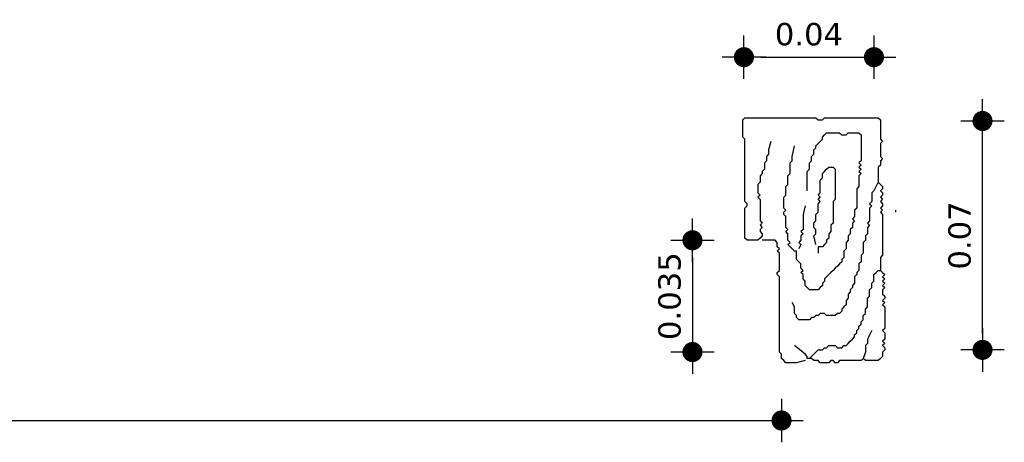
# Model space of a CAD drawing. Header units: metres. Extents: x 3221 to 4131, y 3282 to 4239.
# Tile 14 of 84: x 3264.1 to 3267.63, y 4222.06 to 4223.58. Entities that reach past the tile are written whole.
import ezdxf

# ---------------------------------------------------------------- set-up
doc = ezdxf.new("R2010")
doc.units = ezdxf.units.M
doc.layers.add('Cotas', color=7, linetype='Continuous')
doc.styles.add('verdana', font='verdana.ttf')
doc.dimstyles.new('ISO', dxfattribs={"dimtxt": 0.08, "dimasz": 0.06, "dimexe": 0.1, "dimexo": 0.1, "dimgap": 0.04, "dimtad": 1, "dimzin": 1, "dimdsep": 46, "dimtxsty": 'verdana', "dimblk1": 'PAB', "dimblk2": 'PAB', "dimsah": 1, "dimcen": 0, "dimse1": 1, "dimse2": 1, "dimclrd": 7, "dimclre": 8, "dimclrt": 7, "dimadec": 0, "dimazin": 0, "dimtfac": 1, "dimtix": 1, "dimtmove": 0, "dimatfit": 3, "dimldrblk": 'PAB', "dimfxl": 0.1, "dimtvp": 1, "dimtolj": 1, "dimtzin": 1, "dimarcsym": 0})

# ---------------------------------------------------------------- blocks, each defined once
blk = doc.blocks.new('PAB')
at = {"layer": 'Cotas'}
for p, q in [((0, 1.3), (0, -1.3)), ((-1.3, 0), (1.3, 0))]:
    blk.add_line(p, q, dxfattribs=at)
at = {"layer": 'Cotas', "const_width": 0.6}
blk.add_lwpolyline([(-0.3, 0, 1), (0.3, 0, 1)], format="xyb", close=True, dxfattribs=at)
blk = doc.blocks.new('*D1212')
at = {"color": 7, "lineweight": -2, "transparency": 16777216}
blk.add_line((3259.5428, 4222.1417), (3266.7689, 4222.1417), dxfattribs=at)
at = {"layer": 'Defpoints', "color": 0, "transparency": 16777216}
for p in [(3266.8289, 4222.3636), (3259.4828, 4222.3406), (3266.8289, 4222.1417)]:
    blk.add_point(p, dxfattribs=at)
at = {"color": 7, "lineweight": -2, "transparency": 16777216, "xscale": 0.06, "yscale": 0.06, "zscale": 0.06, "rotation": 180}
blk.add_blockref('PAB', (3259.4828, 4222.1417), dxfattribs=at)
at = {"color": 7, "lineweight": -2, "transparency": 16777216, "xscale": 0.06, "yscale": 0.06, "zscale": 0.06}
blk.add_blockref('PAB', (3266.8289, 4222.1417), dxfattribs=at)
at = {"color": 7, "transparency": 16777216, "insert": (3263.1558, 4222.2233), "char_height": 0.08, "attachment_point": 5, "style": 'verdana'}
blk.add_mtext('\\A1;0.60', dxfattribs=at)
blk = doc.blocks.new('*D1213')
at = {"color": 7, "lineweight": -2, "transparency": 16777216}
blk.add_line((3266.5101, 4222.7267), (3266.5101, 4222.4467), dxfattribs=at)
at = {"layer": 'Defpoints', "color": 0, "transparency": 16777216}
for p in [(3266.7097, 4222.7867), (3266.5101, 4222.3867), (3266.8212, 4222.3867)]:
    blk.add_point(p, dxfattribs=at)
at = {"color": 7, "lineweight": -2, "transparency": 16777216, "xscale": 0.06, "yscale": 0.06, "zscale": 0.06}
for p, rotation in [((3266.5101, 4222.7867), 90), ((3266.5101, 4222.3867), 270)]:
    blk.add_blockref('PAB', p, dxfattribs=dict(at, rotation=rotation))
at = {"color": 7, "transparency": 16777216, "insert": (3266.4285, 4222.5867), "char_height": 0.08, "attachment_point": 5, "rotation": 90, "style": 'verdana'}
blk.add_mtext('\\A1;0.035', dxfattribs=at)
blk = doc.blocks.new('*D1214')
at = {"color": 7, "lineweight": -2, "transparency": 16777216}
blk.add_line((3266.7543, 4223.4419), (3267.0997, 4223.4419), dxfattribs=at)
at = {"layer": 'Defpoints', "color": 0, "transparency": 16777216}
for p in [(3267.1597, 4223.4419), (3266.6943, 4223.2213), (3267.1597, 4223.2252)]:
    blk.add_point(p, dxfattribs=at)
at = {"color": 7, "lineweight": -2, "transparency": 16777216, "xscale": 0.06, "yscale": 0.06, "zscale": 0.06, "rotation": 180}
blk.add_blockref('PAB', (3266.6943, 4223.4419), dxfattribs=at)
at = {"color": 7, "lineweight": -2, "transparency": 16777216, "xscale": 0.06, "yscale": 0.06, "zscale": 0.06}
blk.add_blockref('PAB', (3267.1597, 4223.4419), dxfattribs=at)
at = {"color": 7, "transparency": 16777216, "insert": (3266.927, 4223.5236), "char_height": 0.08, "attachment_point": 5, "style": 'verdana'}
blk.add_mtext('\\A1;0.04', dxfattribs=at)
blk = doc.blocks.new('*D1215')
at = {"color": 7, "lineweight": -2, "transparency": 16777216}
blk.add_line((3267.5483, 4222.4544), (3267.5483, 4223.1536), dxfattribs=at)
at = {"layer": 'Defpoints', "color": 0, "transparency": 16777216}
for p in [(3267.1828, 4223.2136), (3267.5483, 4223.2136), (3267.1981, 4222.3944)]:
    blk.add_point(p, dxfattribs=at)
at = {"color": 7, "lineweight": -2, "transparency": 16777216, "xscale": 0.06, "yscale": 0.06, "zscale": 0.06}
for p, rotation in [((3267.5483, 4223.2136), 90), ((3267.5483, 4222.3944), 270)]:
    blk.add_blockref('PAB', p, dxfattribs=dict(at, rotation=rotation))
at = {"color": 7, "transparency": 16777216, "insert": (3267.4667, 4222.804), "char_height": 0.08, "attachment_point": 5, "rotation": 90, "style": 'verdana'}
blk.add_mtext('\\A1;0.07', dxfattribs=at)

msp = doc.modelspace()

# ---------------------------------------------------------------- linework, layer by layer
for points in [[(3266.7904, 4223.1406), (3266.7828, 4223.1098), (3266.7828, 4223.1021), (3266.7828, 4223.0944), (3266.7751, 4223.0867), (3266.7751, 4223.079), (3266.7751, 4223.0713), (3266.7674, 4223.0636), (3266.7674, 4223.0559), (3266.7674, 4223.0482), (3266.7674, 4223.0406), (3266.7597, 4223.0329), (3266.7597, 4223.0252), (3266.752, 4223.0175), (3266.752, 4223.0098), (3266.752, 4223.0021), (3266.752, 4222.9944), (3266.7443, 4222.9867), (3266.7443, 4222.979), (3266.7443, 4222.9713), (3266.7443, 4222.9636), (3266.7443, 4222.9559), (3266.752, 4222.9482), (3266.7443, 4222.9406), (3266.752, 4222.9329), (3266.752, 4222.9252), (3266.752, 4222.9175), (3266.752, 4222.9098), (3266.752, 4222.9021), (3266.752, 4222.8944), (3266.752, 4222.8867), (3266.752, 4222.879), (3266.752, 4222.8713), (3266.752, 4222.8636), (3266.752, 4222.8559), (3266.7597, 4222.8482), (3266.752, 4222.8406), (3266.7597, 4222.8329), (3266.752, 4222.8252), (3266.752, 4222.8175), (3266.7597, 4222.8098), (3266.7597, 4222.8021), (3266.752, 4222.7944), (3266.7443, 4222.7867), (3266.7366, 4222.7867), (3266.7289, 4222.7867), (3266.7212, 4222.7867), (3266.7135, 4222.7867), (3266.7058, 4222.7867), (3266.6981, 4222.7944), (3266.6981, 4222.8021), (3266.6981, 4222.8098), (3266.6981, 4222.8175), (3266.6981, 4222.8252), (3266.6981, 4222.8329), (3266.6981, 4222.8406), (3266.6981, 4222.8482), (3266.6981, 4222.8559), (3266.6981, 4222.8636), (3266.6981, 4222.8713), (3266.6981, 4222.879), (3266.6981, 4222.8867), (3266.6981, 4222.8944), (3266.6981, 4222.9021), (3266.7058, 4222.9098), (3266.7058, 4222.9175), (3266.6981, 4222.9252), (3266.6981, 4222.9329), (3266.6981, 4222.9406), (3266.6981, 4222.9482), (3266.6981, 4222.9559), (3266.6981, 4222.9636), (3266.6981, 4222.9713), (3266.6981, 4222.979), (3266.6981, 4222.9867), (3266.6981, 4222.9944), (3266.6981, 4223.0021), (3266.6981, 4223.0098), (3266.6981, 4223.0175), (3266.6981, 4223.0252), (3266.6981, 4223.0329), (3266.6981, 4223.0406), (3266.6981, 4223.0482), (3266.6981, 4223.0559), (3266.6981, 4223.0636), (3266.6981, 4223.0713), (3266.6981, 4223.079), (3266.6981, 4223.0867), (3266.6981, 4223.0944), (3266.6981, 4223.1021), (3266.6981, 4223.1098), (3266.6981, 4223.1175), (3266.6981, 4223.1252), (3266.6981, 4223.1329), (3266.6981, 4223.1406), (3266.6981, 4223.1482), (3266.6904, 4223.1559), (3266.6904, 4223.1636), (3266.6904, 4223.1713), (3266.6904, 4223.179), (3266.6904, 4223.1867), (3266.6904, 4223.1944), (3266.6904, 4223.2021), (3266.6904, 4223.2098), (3266.6904, 4223.2175), (3266.6981, 4223.2252), (3266.7058, 4223.2252), (3266.7135, 4223.2252), (3266.7212, 4223.2252), (3266.7289, 4223.2252), (3266.7366, 4223.2252), (3266.7443, 4223.2252), (3266.752, 4223.2252), (3266.7597, 4223.2252), (3266.7674, 4223.2252), (3266.7751, 4223.2252), (3266.7828, 4223.2252), (3266.7904, 4223.2252), (3266.7981, 4223.2252), (3266.8058, 4223.2252), (3266.8135, 4223.2252), (3266.8212, 4223.2252), (3266.8289, 4223.2252), (3266.8366, 4223.2252), (3266.8443, 4223.2252), (3266.852, 4223.2252), (3266.8597, 4223.2252), (3266.8674, 4223.2252), (3266.8751, 4223.2252), (3266.8828, 4223.2252), (3266.8904, 4223.2252), (3266.8981, 4223.2252), (3266.9058, 4223.2252), (3266.9135, 4223.2252), (3266.9212, 4223.2252), (3266.9289, 4223.2252), (3266.9366, 4223.2252), (3266.9443, 4223.2252), (3266.952, 4223.2252), (3266.9597, 4223.2175), (3266.9674, 4223.2175), (3266.9751, 4223.2175), (3266.9828, 4223.2252), (3266.9904, 4223.2252), (3266.9981, 4223.2252), (3267.0058, 4223.2252), (3267.0135, 4223.2252), (3267.0212, 4223.2252), (3267.0289, 4223.2252), (3267.0366, 4223.2252), (3267.0443, 4223.2252), (3267.052, 4223.2252), (3267.0597, 4223.2252), (3267.0674, 4223.2252), (3267.0751, 4223.2252), (3267.0828, 4223.2252), (3267.0904, 4223.2252), (3267.0981, 4223.2252), (3267.1058, 4223.2252), (3267.1135, 4223.2252), (3267.1212, 4223.2252), (3267.1289, 4223.2252), (3267.1366, 4223.2252), (3267.1443, 4223.2252), (3267.152, 4223.2252), (3267.1597, 4223.2252), (3267.1674, 4223.2252), (3267.1751, 4223.2252), (3267.1828, 4223.2175), (3267.1828, 4223.2098), (3267.1828, 4223.2021), (3267.1828, 4223.1944), (3267.1828, 4223.1867), (3267.1828, 4223.179), (3267.1828, 4223.1713), (3267.1828, 4223.1636), (3267.1828, 4223.1559), (3267.1828, 4223.1482), (3267.1904, 4223.1406), (3267.1828, 4223.1329), (3267.1828, 4223.1252), (3267.1828, 4223.1175), (3267.1828, 4223.1098), (3267.1828, 4223.1021), (3267.1828, 4223.0944), (3267.1828, 4223.0867), (3267.1904, 4223.079), (3267.1828, 4223.0713), (3267.1828, 4223.0636), (3267.1828, 4223.0559), (3267.1751, 4223.0482), (3267.1751, 4223.0406), (3267.1751, 4223.0329), (3267.1751, 4223.0252), (3267.1751, 4223.0175), (3267.1751, 4223.0098), (3267.1751, 4223.0021), (3267.1751, 4222.9944), (3267.1828, 4222.9867), (3267.1904, 4222.979), (3267.1904, 4222.9713), (3267.1828, 4222.9636), (3267.1904, 4222.9559), (3267.1904, 4222.9482), (3267.1828, 4222.9406), (3267.1904, 4222.9329), (3267.1828, 4222.9252), (3267.1904, 4222.9175), (3267.1904, 4222.9098), (3267.1828, 4222.9021), (3267.1904, 4222.8944), (3267.1828, 4222.8867), (3267.1904, 4222.879), (3267.1904, 4222.8713), (3267.1904, 4222.8636), (3267.1904, 4222.8559), (3267.1904, 4222.8482), (3267.1904, 4222.8406), (3267.1904, 4222.8329), (3267.1904, 4222.8252), (3267.1904, 4222.8175), (3267.1904, 4222.8098), (3267.1904, 4222.8021), (3267.1904, 4222.7944), (3267.1904, 4222.7867), (3267.1904, 4222.779), (3267.1904, 4222.7713), (3267.1904, 4222.7636), (3267.1904, 4222.7559), (3267.1904, 4222.7482), (3267.1904, 4222.7406), (3267.1904, 4222.7329), (3267.1828, 4222.7252), (3267.1828, 4222.7175), (3267.1828, 4222.7098), (3267.1828, 4222.7021), (3267.1828, 4222.679)], [(3266.9212, 4222.9636), (3266.9212, 4222.9944), (3266.9212, 4223.0021), (3266.9212, 4223.0098), (3266.9212, 4223.0175), (3266.9212, 4223.0252), (3266.9212, 4223.0329), (3266.9289, 4223.0406), (3266.9289, 4223.0482), (3266.9289, 4223.0559), (3266.9289, 4223.0636), (3266.9366, 4223.0713), (3266.9366, 4223.079), (3266.9366, 4223.0867), (3266.9443, 4223.0944), (3266.9443, 4223.1021), (3266.9443, 4223.1098), (3266.952, 4223.1175), (3266.952, 4223.1252), (3266.9597, 4223.1329), (3266.9674, 4223.1406), (3266.9751, 4223.1482), (3266.9751, 4223.1559), (3266.9828, 4223.1636), (3266.9904, 4223.1713), (3266.9981, 4223.1713), (3267.0058, 4223.1713), (3267.0135, 4223.1713), (3267.0212, 4223.1713), (3267.0289, 4223.1713), (3267.0366, 4223.1713), (3267.0443, 4223.1636), (3267.052, 4223.1636), (3267.0597, 4223.1636), (3267.0674, 4223.1713), (3267.0751, 4223.1713), (3267.0828, 4223.1713), (3267.0904, 4223.1713), (3267.0981, 4223.1713), (3267.1058, 4223.1713), (3267.1135, 4223.1636), (3267.1135, 4223.1559), (3267.1135, 4223.1482), (3267.1135, 4223.1406), (3267.1135, 4223.1329), (3267.1135, 4223.1252), (3267.1135, 4223.1175), (3267.1135, 4223.1098), (3267.1135, 4223.1021), (3267.1135, 4223.0944), (3267.1135, 4223.0867), (3267.1135, 4223.079), (3267.1135, 4223.0713), (3267.1058, 4223.0636), (3267.1135, 4223.0559), (3267.1058, 4223.0482), (3267.1135, 4223.0406), (3267.1058, 4223.0329), (3267.1135, 4223.0252), (3267.1058, 4223.0175), (3267.1058, 4223.0098), (3267.1058, 4223.0021), (3267.1058, 4222.9944), (3267.1058, 4222.9867), (3267.1058, 4222.979), (3267.0981, 4222.9713), (3267.0981, 4222.9636), (3267.0981, 4222.9559), (3267.0981, 4222.9482), (3267.0981, 4222.9406), (3267.0981, 4222.9329), (3267.0981, 4222.9252), (3267.0981, 4222.9175), (3267.0981, 4222.9098), (3267.0981, 4222.9021), (3267.0904, 4222.8944), (3267.0904, 4222.8867), (3267.0904, 4222.879), (3267.0904, 4222.8713), (3267.0828, 4222.8636), (3267.0904, 4222.8559), (3267.0828, 4222.8482), (3267.0828, 4222.8406), (3267.0828, 4222.8329), (3267.0751, 4222.8252), (3267.0751, 4222.8175), (3267.0751, 4222.8098), (3267.0674, 4222.8021), (3267.0674, 4222.7944), (3267.0674, 4222.7867), (3267.0597, 4222.779), (3267.0597, 4222.7713), (3267.0597, 4222.7636), (3267.0597, 4222.7559), (3267.052, 4222.7482), (3267.052, 4222.7406), (3267.052, 4222.7329), (3267.052, 4222.7252), (3267.0443, 4222.7175), (3267.0443, 4222.7098), (3267.0366, 4222.7021), (3267.0289, 4222.6944), (3267.0212, 4222.6867), (3267.0135, 4222.679), (3267.0058, 4222.6713), (3266.9981, 4222.6636), (3266.9904, 4222.6559), (3266.9828, 4222.6482), (3266.9828, 4222.6406), (3266.9751, 4222.6329), (3266.9751, 4222.6252), (3266.9674, 4222.6175), (3266.9597, 4222.6098), (3266.952, 4222.6098), (3266.9443, 4222.6098), (3266.9366, 4222.6098), (3266.9289, 4222.6098), (3266.9212, 4222.6175), (3266.9135, 4222.6252), (3266.9135, 4222.6329), (3266.9135, 4222.6406), (3266.9058, 4222.6482), (3266.9058, 4222.6559), (3266.9058, 4222.6636), (3266.8981, 4222.6713), (3266.9058, 4222.679), (3266.8981, 4222.6867), (3266.8981, 4222.6944), (3266.8981, 4222.7021), (3266.8904, 4222.7098), (3266.8828, 4222.7175), (3266.8828, 4222.7252), (3266.8828, 4222.7329), (3266.8828, 4222.7406), (3266.8828, 4222.7482), (3266.8751, 4222.7482), (3266.8674, 4222.7559), (3266.8597, 4222.7636), (3266.852, 4222.7713), (3266.8597, 4222.779), (3266.852, 4222.7867), (3266.852, 4222.7944), (3266.852, 4222.8021), (3266.852, 4222.8098), (3266.8443, 4222.8175), (3266.852, 4222.8252), (3266.8443, 4222.8329), (3266.8443, 4222.8406), (3266.8443, 4222.8482), (3266.8443, 4222.8559), (3266.8443, 4222.8636), (3266.8443, 4222.8713), (3266.8366, 4222.879), (3266.8366, 4222.8867), (3266.8443, 4222.8944), (3266.8366, 4222.9021), (3266.8366, 4222.9098), (3266.8366, 4222.9175), (3266.8366, 4222.9252), (3266.8366, 4222.9329), (3266.8366, 4222.9406), (3266.8443, 4222.9482), (3266.8443, 4222.9559), (3266.8443, 4222.9636), (3266.8443, 4222.9713), (3266.8443, 4222.979), (3266.852, 4222.9867), (3266.852, 4222.9944), (3266.852, 4223.0021), (3266.852, 4223.0098), (3266.852, 4223.0175), (3266.8597, 4223.0252), (3266.8597, 4223.0329), (3266.8597, 4223.0406), (3266.8597, 4223.0482), (3266.8597, 4223.0559), (3266.8597, 4223.0636), (3266.8674, 4223.0713), (3266.8674, 4223.079), (3266.8674, 4223.0867), (3266.8751, 4223.1252)], [(3266.952, 4222.7713), (3266.9443, 4222.8021), (3266.952, 4222.8098), (3266.952, 4222.8175), (3266.952, 4222.8252), (3266.9443, 4222.8329), (3266.9443, 4222.8406), (3266.9443, 4222.8482), (3266.952, 4222.8559), (3266.952, 4222.8636), (3266.952, 4222.8713), (3266.952, 4222.879), (3266.9597, 4222.8867), (3266.9597, 4222.8944), (3266.9597, 4222.9021), (3266.9597, 4222.9098), (3266.9597, 4222.9175), (3266.9674, 4222.9252), (3266.9597, 4222.9329), (3266.9674, 4222.9406), (3266.9597, 4222.9482), (3266.9674, 4222.9559), (3266.9674, 4222.9636), (3266.9674, 4222.9713), (3266.9674, 4222.979), (3266.9674, 4222.9867), (3266.9674, 4222.9944), (3266.9674, 4223.0021), (3266.9751, 4223.0098), (3266.9751, 4223.0175), (3266.9751, 4223.0252), (3266.9828, 4223.0329), (3266.9904, 4223.0406), (3266.9981, 4223.0482), (3267.0058, 4223.0482), (3267.0135, 4223.0482), (3267.0212, 4223.0406), (3267.0212, 4223.0329), (3267.0212, 4223.0252), (3267.0212, 4223.0175), (3267.0212, 4223.0098), (3267.0212, 4223.0021), (3267.0212, 4222.9944), (3267.0212, 4222.9867), (3267.0212, 4222.979), (3267.0212, 4222.9713), (3267.0212, 4222.9636), (3267.0212, 4222.9559), (3267.0212, 4222.9482), (3267.0212, 4222.9406), (3267.0212, 4222.9329), (3267.0135, 4222.9252), (3267.0135, 4222.9175), (3267.0135, 4222.9098), (3267.0135, 4222.9021), (3267.0135, 4222.8944), (3267.0135, 4222.8867), (3267.0135, 4222.879), (3267.0135, 4222.8713), (3267.0135, 4222.8636), (3267.0135, 4222.8559), (3267.0135, 4222.8482), (3267.0058, 4222.8406), (3267.0058, 4222.8329), (3267.0058, 4222.8252), (3267.0058, 4222.8175), (3266.9981, 4222.8098), (3266.9981, 4222.8021), (3266.9981, 4222.7944), (3266.9904, 4222.7867), (3266.9904, 4222.779), (3266.9828, 4222.7713), (3266.9751, 4222.7636), (3266.9674, 4222.7636), (3266.9597, 4222.7636), (3266.9597, 4222.7559), (3266.9597, 4222.7406)], [(3267.1751, 4222.9944), (3267.1597, 4222.9636), (3267.152, 4222.9559), (3267.152, 4222.9482), (3267.152, 4222.9406), (3267.152, 4222.9329), (3267.152, 4222.9252), (3267.1443, 4222.9175), (3267.152, 4222.9098), (3267.1443, 4222.9021), (3267.1443, 4222.8944), (3267.1443, 4222.8867), (3267.1443, 4222.879), (3267.1443, 4222.8713), (3267.1443, 4222.8636), (3267.1443, 4222.8559), (3267.1366, 4222.8482), (3267.1443, 4222.8406), (3267.1366, 4222.8329), (3267.1366, 4222.8252), (3267.1366, 4222.8175), (3267.1366, 4222.8098), (3267.1289, 4222.8021), (3267.1289, 4222.7944), (3267.1289, 4222.7867), (3267.1212, 4222.779), (3267.1212, 4222.7713), (3267.1212, 4222.7636), (3267.1212, 4222.7559), (3267.1212, 4222.7482), (3267.1212, 4222.7406), (3267.1135, 4222.7329), (3267.1135, 4222.7252), (3267.1135, 4222.7175), (3267.1135, 4222.7098), (3267.1058, 4222.7021), (3267.1058, 4222.6944), (3267.1058, 4222.6867), (3267.1058, 4222.679), (3267.0981, 4222.6713), (3267.0981, 4222.6636), (3267.0904, 4222.6559), (3267.0904, 4222.6482), (3267.0904, 4222.6406), (3267.0904, 4222.6329), (3267.0828, 4222.6252), (3267.0828, 4222.6175), (3267.0751, 4222.6098), (3267.0751, 4222.6021), (3267.0674, 4222.5944), (3267.0674, 4222.5867), (3267.0674, 4222.579), (3267.0597, 4222.5713), (3267.0597, 4222.5636), (3267.0597, 4222.5559), (3267.052, 4222.5482), (3267.0443, 4222.5406), (3267.0443, 4222.5329), (3267.0366, 4222.5252), (3267.0289, 4222.5252), (3267.0212, 4222.5175), (3267.0135, 4222.5175), (3267.0058, 4222.5175), (3266.9981, 4222.5175), (3266.9904, 4222.5175), (3266.9828, 4222.5252), (3266.9751, 4222.5252), (3266.9674, 4222.5252), (3266.9597, 4222.5175), (3266.952, 4222.5175), (3266.9443, 4222.5098), (3266.9366, 4222.5098), (3266.9289, 4222.5021), (3266.9212, 4222.5021), (3266.9135, 4222.5021), (3266.9058, 4222.5021), (3266.8981, 4222.5021), (3266.8904, 4222.5021), (3266.8828, 4222.5098), (3266.8828, 4222.5175), (3266.8751, 4222.5252), (3266.8751, 4222.5329), (3266.8751, 4222.5406), (3266.8751, 4222.5482), (3266.8674, 4222.5636)], [(3266.9135, 4222.9098), (3266.9058, 4222.879), (3266.9058, 4222.8713), (3266.9058, 4222.8636), (3266.9058, 4222.8559), (3266.9058, 4222.8482), (3266.9058, 4222.8406), (3266.9058, 4222.8329), (3266.9058, 4222.8252), (3266.8981, 4222.8175), (3266.9058, 4222.8098), (3266.8981, 4222.8021), (3266.8981, 4222.7944), (3266.8981, 4222.7867), (3266.8904, 4222.779), (3266.8981, 4222.7713), (3266.8904, 4222.7559)], [(3267.2366, 4222.8944), (3267.2366, 4222.8867)], [(3266.9135, 4222.3559), (3266.8828, 4222.3482), (3266.8751, 4222.3482), (3266.8674, 4222.3482), (3266.8597, 4222.3482), (3266.852, 4222.3482), (3266.8443, 4222.3482), (3266.8366, 4222.3559), (3266.8289, 4222.3636), (3266.8289, 4222.3713), (3266.8289, 4222.379), (3266.8212, 4222.3867), (3266.8212, 4222.3944), (3266.8212, 4222.4021), (3266.8212, 4222.4098), (3266.8212, 4222.4175), (3266.8212, 4222.4252), (3266.8212, 4222.4329), (3266.8212, 4222.4406), (3266.8212, 4222.4482), (3266.8212, 4222.4559), (3266.8212, 4222.4636), (3266.8212, 4222.4713), (3266.8212, 4222.479), (3266.8212, 4222.4867), (3266.8212, 4222.4944), (3266.8212, 4222.5021), (3266.8212, 4222.5098), (3266.8212, 4222.5175), (3266.8212, 4222.5252), (3266.8212, 4222.5329), (3266.8212, 4222.5406), (3266.8212, 4222.5482), (3266.8212, 4222.5559), (3266.8212, 4222.5636), (3266.8212, 4222.5713), (3266.8212, 4222.579), (3266.8212, 4222.5867), (3266.8212, 4222.5944), (3266.8212, 4222.6021), (3266.8212, 4222.6098), (3266.8212, 4222.6175), (3266.8212, 4222.6252), (3266.8212, 4222.6329), (3266.8212, 4222.6406), (3266.8212, 4222.6482), (3266.8212, 4222.6559), (3266.8135, 4222.6636), (3266.8135, 4222.6713), (3266.8212, 4222.679), (3266.8212, 4222.6867), (3266.8212, 4222.6944), (3266.8212, 4222.7021), (3266.8212, 4222.7098), (3266.8212, 4222.7175), (3266.8212, 4222.7252), (3266.8212, 4222.7329), (3266.8212, 4222.7406), (3266.8135, 4222.7482), (3266.8212, 4222.7559), (3266.8135, 4222.7636), (3266.8135, 4222.7713), (3266.8135, 4222.779), (3266.8058, 4222.7867), (3266.7981, 4222.7867), (3266.7904, 4222.7867), (3266.7828, 4222.7867), (3266.7751, 4222.7867), (3266.7597, 4222.7867)], [(3266.9289, 4222.3636), (3266.9597, 4222.3944), (3266.9674, 4222.3944), (3266.9751, 4222.3944), (3266.9828, 4222.4021), (3266.9904, 4222.4021), (3266.9981, 4222.4098), (3267.0058, 4222.4098), (3267.0135, 4222.4098), (3267.0212, 4222.4098), (3267.0289, 4222.4021), (3267.0366, 4222.4021), (3267.0443, 4222.4021), (3267.052, 4222.4098), (3267.0597, 4222.4098), (3267.0674, 4222.4175), (3267.0751, 4222.4252), (3267.0828, 4222.4329), (3267.0904, 4222.4406), (3267.0904, 4222.4482), (3267.0981, 4222.4559), (3267.0981, 4222.4636), (3267.1058, 4222.4713), (3267.1058, 4222.479), (3267.1135, 4222.4867), (3267.1135, 4222.4944), (3267.1212, 4222.5021), (3267.1212, 4222.5098), (3267.1212, 4222.5175), (3267.1289, 4222.5252), (3267.1289, 4222.5329), (3267.1289, 4222.5406), (3267.1366, 4222.5482), (3267.1366, 4222.5559), (3267.1366, 4222.5636), (3267.1366, 4222.5713), (3267.1366, 4222.579), (3267.1443, 4222.5867), (3267.1443, 4222.5944), (3267.1443, 4222.6021), (3267.1443, 4222.6098), (3267.152, 4222.6175), (3267.152, 4222.6252), (3267.152, 4222.6329), (3267.1597, 4222.6406), (3267.1597, 4222.6482), (3267.1597, 4222.6559), (3267.1597, 4222.6636), (3267.1674, 4222.6713), (3267.1751, 4222.679), (3267.1828, 4222.679), (3267.1904, 4222.6713), (3267.1981, 4222.6636), (3267.1904, 4222.6559), (3267.1981, 4222.6482), (3267.1904, 4222.6406), (3267.1981, 4222.6329), (3267.1904, 4222.6252), (3267.1981, 4222.6175), (3267.1904, 4222.6098), (3267.1904, 4222.6021), (3267.1904, 4222.5944), (3267.1981, 4222.5867), (3267.1981, 4222.579), (3267.1904, 4222.5713), (3267.1981, 4222.5636), (3267.1904, 4222.5559), (3267.1981, 4222.5482), (3267.1981, 4222.5406), (3267.1981, 4222.5329), (3267.1981, 4222.5252), (3267.1981, 4222.5175), (3267.1981, 4222.5098), (3267.1981, 4222.5021), (3267.1981, 4222.4944), (3267.1981, 4222.4867), (3267.1981, 4222.479), (3267.1981, 4222.4713), (3267.1904, 4222.4636), (3267.1981, 4222.4559), (3267.1981, 4222.4482), (3267.1981, 4222.4406), (3267.1981, 4222.4329), (3267.1904, 4222.4252), (3267.1981, 4222.4175), (3267.1904, 4222.4098), (3267.1981, 4222.4021), (3267.1981, 4222.3944), (3267.1904, 4222.3867), (3267.1904, 4222.379), (3267.1904, 4222.3713), (3267.1828, 4222.3636), (3267.1751, 4222.3559), (3267.1674, 4222.3559), (3267.1597, 4222.3559), (3267.152, 4222.3559), (3267.1443, 4222.3559), (3267.1366, 4222.3559), (3267.1289, 4222.3559), (3267.1212, 4222.3636), (3267.1135, 4222.3559), (3267.1058, 4222.3559), (3267.0981, 4222.3559), (3267.0904, 4222.3559), (3267.0828, 4222.3559), (3267.0751, 4222.3559), (3267.0674, 4222.3559), (3267.0597, 4222.3559), (3267.052, 4222.3559), (3267.0443, 4222.3559), (3267.0366, 4222.3559), (3267.0289, 4222.3482), (3267.0212, 4222.3482), (3267.0135, 4222.3559), (3267.0058, 4222.3559), (3266.9981, 4222.3482), (3266.9904, 4222.3482), (3266.9828, 4222.3482), (3266.9751, 4222.3482), (3266.9674, 4222.3482), (3266.9597, 4222.3559), (3266.952, 4222.3559), (3266.9443, 4222.3559), (3266.9366, 4222.3636), (3266.9289, 4222.3636), (3266.9212, 4222.3636), (3266.9212, 4222.3713), (3266.9135, 4222.379), (3266.8751, 4222.4098)], [(3267.152, 4222.4636), (3267.1366, 4222.4329), (3267.1366, 4222.4252), (3267.1366, 4222.4175), (3267.1289, 4222.4098), (3267.1289, 4222.4021), (3267.1289, 4222.3944), (3267.1289, 4222.3867), (3267.1212, 4222.3636)]]:
    msp.add_lwpolyline(points)

# ---------------------------------------------------------------- dimensions: what is measured, and where the dimension line sits
at = {"color": 1}
for base, p1, p2, text, picture, middle in [((3267.1597, 4223.4419), (3266.6943, 4223.2213), (3267.1597, 4223.2252), '0.04', '*D1214', (3266.927, 4223.5236)), ((3266.8289, 4222.1417), (3259.4828, 4222.3406), (3266.8289, 4222.3636), '0.60', '*D1212', (3263.1558, 4222.2233))]:
    dim = msp.add_linear_dim(base=base, p1=p1, p2=p2, text=text, dimstyle='ISO', override={"dimarcsym": 2}, dxfattribs=at)
    dim.commit()
    dim.dimension.update_dxf_attribs({"geometry": picture, "text_midpoint": middle})
for base, p1, p2, text, picture, middle in [((3267.5483, 4223.2136), (3267.1981, 4222.3944), (3267.1828, 4223.2136), '0.07', '*D1215', (3267.4667, 4222.804)), ((3266.5101, 4222.3867), (3266.7097, 4222.7867), (3266.8212, 4222.3867), '0.035', '*D1213', (3266.4285, 4222.5867))]:
    dim = msp.add_linear_dim(base=base, p1=p1, p2=p2, angle=90, text=text, dimstyle='ISO', override={"dimarcsym": 2}, dxfattribs=at)
    dim.commit()
    dim.dimension.update_dxf_attribs({"geometry": picture, "text_midpoint": middle})

doc.saveas('drawing.dxf')
